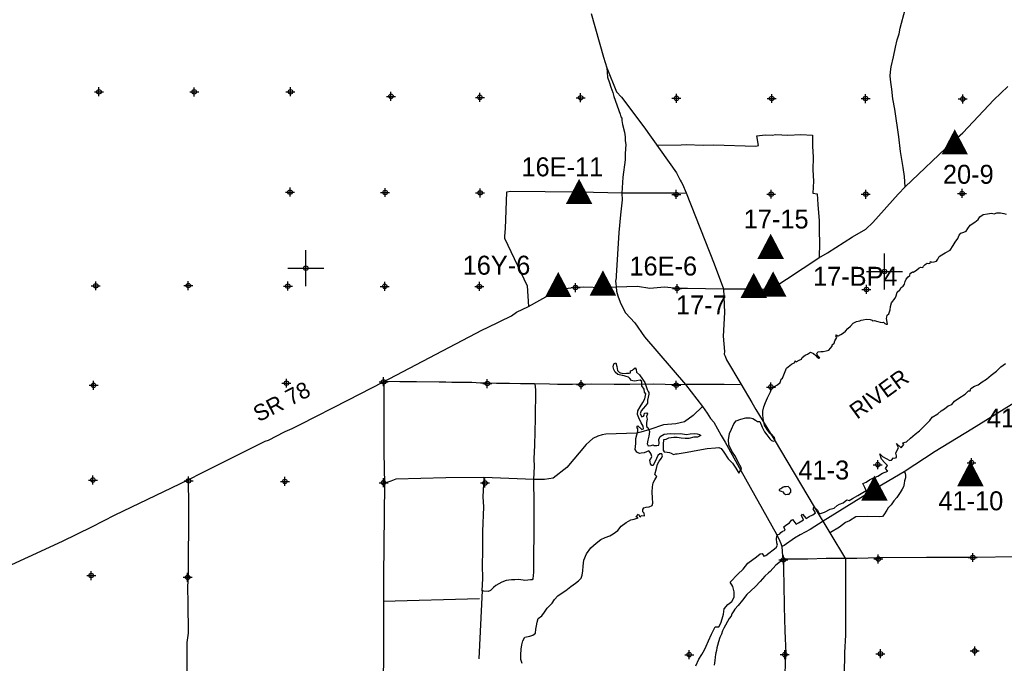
# Model space of a CAD drawing. Extents: x 97655 to 435575, y 693472 to 915232.
# Tile 8 of 12: x 172309 to 227131, y 833602 to 869436. Entities that reach past the tile are written whole.
import ezdxf
from ezdxf.enums import TextEntityAlignment as Align

# ---------------------------------------------------------------- set-up
doc = ezdxf.new("R2010")
doc.units = 0
doc.header["$LTSCALE"] = 2000
doc.header["$PDMODE"] = 34
doc.header["$PDSIZE"] = 250
doc.layers.get('0').update_dxf_attribs({"linetype": 'CONTINUOUS'})
for name, color, linetype in [('FLOWLOC', 13, 'CONTINUOUS'), ('MAJROADS', 9, 'CONTINUOUS'), ('SEC', 2, 'CONTINUOUS'), ('TEXT', 7, 'CONTINUOUS'), ('TSHIPS', 7, 'CONTINUOUS'), ('WATER', 4, 'CONTINUOUS')]:
    doc.layers.add(name, color=color, linetype=linetype)

# ---------------------------------------------------------------- blocks, each defined once
blk = doc.blocks.new('TICK')
at = {"color": 0}
for points in [[(500, 0), (500, 1000)], [(0, 500), (1000, 500)]]:
    blk.add_lwpolyline(points, dxfattribs=at)
blk.add_point((500, 500), dxfattribs=at)
blk = doc.blocks.new('FLOW')
at = {"layer": 'FLOWLOC', "color": 0}
blk.add_lwpolyline([(-58, 878, 0, 1470, 0), (-58, -520, 1470, 1470, 0)], format="xyseb", dxfattribs=at)
blk.add_attdef('LOCATION_#', text='', height=1056, dxfattribs=at).set_placement((-56, 1090), align=Align.CENTER)

msp = doc.modelspace()

# ---------------------------------------------------------------- linework, layer by layer
at = {"layer": 'MAJROADS', "color": 0}
for points in [[(204121, 869773), (204816, 867355), (204995, 866759), (205042, 866231), (205148, 865912), (205230, 865676), (205337, 865374), (205386, 865164), (205747, 864181), (205780, 864022), (205829, 863954), (205837, 863828), (205877, 863602), (205983, 863165), (206023, 862922), (206029, 862687), (206053, 862495), (206024, 861984), (206022, 861632), (205897, 860669), (205832, 859773), (205846, 859404), (205756, 858575), (205673, 857579), (205513, 855167), (205520, 855066), (205485, 854882), (205501, 854740), (205525, 854564), (205540, 854329), (205605, 854060), (205745, 853707), (205844, 853497), (206034, 853110), (206557, 852553), (207105, 851787), (209381, 849130), (210335, 847892), (210584, 847538), (210774, 847226), (210949, 847032), (211371, 846284), (211594, 845922), (212454, 844340), (214455, 840789), (214637, 840394), (214686, 840276), (214735, 840100), (214790, 839563), (214839, 839395), (214842, 838742), (214854, 838038), (214877, 836739), (214918, 835415), (214959, 834141), (214930, 833722), (214907, 832876)], [(221617, 860129), (221572, 860714), (221508, 861209), (221356, 862090), (221261, 862912), (221029, 864447), (220933, 865034), (220870, 865562), (220806, 865957), (220775, 866284), (220794, 866535), (220838, 866820), (220959, 867372), (221072, 867899), (221159, 868309), (221270, 868651), (221339, 868961), (221607, 869998)], [(204995, 866759), (205546, 865418), (205812, 865114), (207057, 863471), (208881, 860918), (209087, 860506), (209145, 860413), (209220, 860279), (209417, 859791), (210979, 855841), (211502, 854456), (211554, 853130), (211477, 851824), (211546, 850969), (211528, 850810), (211586, 850700), (211660, 850507), (212454, 849169), (213075, 848117), (213298, 847738), (214324, 846054), (216550, 842317), (218293, 839424), (218294, 836841), (218298, 835165), (218240, 834210), (218214, 832954)], [(170885, 838653), (174685, 840410), (176317, 841194), (177629, 841863), (181691, 843818), (182482, 844232), (185981, 845973), (186157, 846031), (187057, 846493), (187091, 846510), (187478, 846675), (187924, 846897), (190615, 848277), (192525, 849251), (198077, 852176), (198355, 852300), (199700, 852952), (199970, 853151), (200643, 853473), (201897, 854167), (202359, 854398), (202477, 854423), (202770, 854462), (202846, 854487), (203282, 854542), (203710, 854564), (204765, 854523), (205525, 854564), (206702, 854609), (207396, 854486), (208210, 854564), (208930, 854492), (209500, 854496), (211502, 854456), (213396, 854458), (214133, 854419), (216802, 856176), (217282, 856457), (218688, 857343), (219420, 857765), (219809, 858148), (221228, 859721), (221617, 860129), (224233, 862615), (224815, 863130), (226555, 864977), (227332, 865725)], [(207809, 862449), (207817, 862449), (209133, 862473), (209418, 862488), (210373, 862456), (210934, 862468), (213297, 862400), (213448, 862425), (213351, 862978), (213821, 863025), (214215, 863014), (214408, 863038), (215069, 863016), (215799, 863036), (216452, 863006), (216456, 862402), (216493, 861774), (216471, 861070), (216508, 860441), (216478, 859779), (216713, 859744), (216742, 859149), (216819, 858235), (216815, 857674), (216835, 856986), (216821, 856207)], [(208914, 859778), (205832, 859773), (203476, 859827), (199656, 859865), (199421, 859833), (199339, 857806), (199310, 857379), (199301, 857270), (200563, 854621), (200643, 853473)], [(208914, 859778), (209389, 859790)], [(237622, 854183), (235585, 852966), (233565, 851733), (231116, 850226), (225316, 846641), (223287, 845391), (221561, 844264), (220072, 843395), (217041, 841524), (216326, 841043), (215770, 840754), (215451, 840564), (214869, 840166), (214735, 840100)], [(192588, 849276), (192575, 845347), (192612, 843587), (192574, 838459), (192562, 833540), (192290, 827518), (192262, 824854), (192250, 823354), (192133, 822265), (192009, 818026), (191705, 816613), (191645, 816345), (191562, 815357), (191449, 812668), (191449, 812668)], [(192595, 849314), (192595, 849314), (193475, 849299), (194405, 849283), (195661, 849274), (196030, 849271), (196365, 849252), (197480, 849252), (197957, 849215), (198351, 849221), (198853, 849192), (199583, 849203), (200194, 849182), (200965, 849176), (201811, 849162), (202255, 849150), (203085, 849152), (204149, 849170), (205414, 849152), (206277, 849146), (207601, 849153), (208892, 849126), (209370, 849148), (210710, 849138), (211540, 849140), (212419, 849117)], [(200990, 849168), (200990, 849168), (201021, 848832), (201001, 847240), (200965, 845741), (200934, 844987), (200956, 844568), (200926, 843830), (200932, 842473), (200931, 841115), (200917, 839306), (200913, 838669), (200885, 838300), (200851, 838259), (200759, 838251), (200599, 838227), (200432, 838211), (200340, 838229), (200080, 838264), (199871, 838257), (199686, 838259), (199401, 838219), (199149, 838120), (198989, 838029), (198812, 837930), (198686, 837822), (198525, 837664), (198391, 837606), (198156, 837616), (198065, 837659)], [(210335, 847892), (209801, 847404), (209329, 847047), (208834, 846942), (208147, 846880), (207391, 846626), (206895, 846462), (206677, 846422), (206099, 846401), (204950, 846351), (204749, 846327), (204497, 846246), (204228, 846114), (203857, 845781), (202775, 844499), (202016, 843918), (201529, 843830), (200943, 843834), (198145, 843947), (196033, 843930), (193243, 843858), (192965, 843743), (192755, 843669), (192571, 843646)], [(221561, 844264), (221617, 844181), (221633, 844063), (221624, 843921), (221572, 843762), (221554, 843611), (221520, 843427), (221443, 843294), (221341, 843118), (221257, 843002), (221147, 842843), (220986, 842643), (220825, 842427), (220665, 842260), (220597, 842135), (220427, 841868), (220351, 841777), (220192, 841753), (219505, 841783), (218859, 841754), (218506, 841530), (218296, 841440), (217958, 841174), (217445, 840876)], [(181691, 843818), (181717, 842388), (181716, 841115), (181689, 839724), (181689, 838601), (181650, 837822), (181677, 836967), (181698, 835274), (181611, 834755), (181620, 833767), (181608, 833188)], [(198145, 843947), (198103, 842871), (198132, 842318), (198072, 840935), (198081, 839838), (198058, 839075), (198069, 838321), (198048, 837642)], [(214839, 839395), (214407, 839072), (214086, 838714), (214001, 838648), (213799, 838456), (213529, 838165), (213275, 837882), (213014, 837641), (212794, 837441), (212549, 837116), (212320, 836825), (212134, 836608), (212067, 836517), (211957, 836350), (211922, 836233), (211812, 836091), (211710, 835924), (211600, 835732), (211515, 835557), (211438, 835407), (211378, 835231), (211293, 835031), (211216, 834797), (211156, 834588), (211130, 834462), (211104, 834312), (211078, 834186), (211052, 834086), (211025, 833943), (211007, 833759), (210980, 833508)], [(245084, 834470), (244800, 834598), (244524, 834667), (241248, 835881), (237513, 837291), (231228, 839408), (230651, 839571), (230341, 839565), (225405, 839493), (222791, 839495), (220177, 839481), (218911, 839441), (218911, 839441), (217219, 839445), (216196, 839402), (215258, 839401), (214839, 839395)], [(197919, 837186), (192554, 837052)], [(198065, 837659), (197877, 833850)]]:
    msp.add_lwpolyline(points, dxfattribs=at)
at = {"layer": 'SEC', "color": 0}
for p in [(176723, 865423), (182025, 865419), (187386, 865423), (192980, 865166), (197930, 865113), (203542, 865091), (208878, 865061), (214180, 865049), (219406, 865045), (224817, 865024), (187363, 859836), (192657, 859815), (197943, 859794), (203454, 859831), (208865, 859709), (214150, 859722), (219419, 859718), (224780, 859764), (176546, 854618), (181697, 854632), (187242, 854601), (192637, 854588), (197905, 854584), (203258, 854521), (208911, 854465), (214138, 854403), (219457, 854415), (176423, 849082), (187162, 849199), (192574, 849278), (198345, 849179), (203563, 849117), (208865, 849088), (214133, 848983), (220085, 844658), (225305, 844772), (176386, 843805), (181713, 843759), (187074, 843730), (192568, 843657), (198214, 843643), (214828, 839358), (220115, 839413), (225377, 839493), (176290, 838487), (181658, 838390), (225483, 834290), (209588, 834083), (214908, 834087), (220237, 834134)]:
    msp.add_point(p, dxfattribs=at)
at = {"layer": 'WATER', "color": 0}
for points in [[(200286, 833591), (200220, 833810), (200205, 834069), (200224, 834396), (200276, 834639), (200320, 834856), (200438, 835056), (200715, 835105), (200874, 835171), (201034, 835287), (201044, 835505), (201079, 835689), (201114, 835889), (201182, 836090), (201384, 836239), (201537, 836456), (201680, 836665), (201950, 836948), (202086, 837148), (202280, 837356), (202507, 837530), (202717, 837654), (202995, 837887), (203248, 838070), (203416, 838203), (203576, 838335), (203628, 838503), (203663, 838745), (203681, 839005), (203717, 839348), (203862, 839699), (204115, 840024), (204410, 840290), (204663, 840489), (204907, 840605), (205175, 840704), (205344, 840803), (205605, 840994), (205799, 841236), (206077, 841435), (206329, 841584), (206522, 841633), (206749, 841707), (206632, 841766), (206758, 841908), (206816, 841790), (206883, 841764), (206917, 841831), (207101, 841821), (207085, 841956), (207010, 842031), (207003, 842157), (207062, 842257), (207196, 842290), (207356, 842322), (207524, 842388), (207558, 842522), (207543, 842807), (207520, 843125), (207548, 843435), (207574, 843644), (207676, 843811), (207778, 844003), (207669, 844113), (207772, 844456), (207824, 844681), (207917, 844857), (208044, 845032), (208104, 845157), (208062, 845258), (207945, 845259), (207836, 845167), (207768, 845008), (207708, 844866), (207632, 844741), (207581, 844624), (207497, 844617), (207439, 844717), (207414, 844818), (207398, 844919), (207458, 844994), (207509, 845119), (207476, 845245), (207418, 845346), (207335, 845430), (207217, 845381), (207074, 845323), (206915, 845299), (206815, 845283), (206673, 845359), (206573, 845502), (206617, 845845), (206619, 846122), (206662, 846323), (206731, 846523), (206723, 846666), (206674, 846750), (206733, 846825), (206941, 846622), (207050, 846655), (207026, 846798), (206910, 846983), (206778, 847277), (206712, 847461), (206722, 847662), (206857, 847879), (207001, 848121), (207111, 848330), (207164, 848614), (207097, 848699), (207082, 848866), (206957, 849043), (206942, 849252), (206934, 849320), (206859, 849370), (206649, 849330), (206515, 849306), (206381, 849340), (206290, 849450), (206207, 849534), (206073, 849577), (205973, 849611), (205847, 849628), (205604, 849680), (205471, 849815), (205397, 849958), (205348, 850118), (205382, 850277), (205508, 850326), (205549, 850125), (205598, 849907), (205697, 849789), (205890, 849737), (206099, 849752), (206242, 849751), (206317, 849768), (206318, 849885), (206435, 849926), (206486, 849984), (206579, 850059), (206637, 849967), (206644, 849807), (206819, 849655), (206985, 849420), (207118, 849235), (207191, 849016), (207241, 848848), (207298, 848731), (207332, 848672), (207348, 848588), (207305, 848421), (207262, 848254), (207261, 848078), (207159, 847944), (207024, 847786), (206906, 847661), (206854, 847486), (206945, 847317), (207046, 847359), (207072, 847417), (207106, 847534), (207223, 847550), (207265, 847483), (207205, 847349), (207238, 847198), (207211, 847014), (207202, 846880), (207210, 846788), (207285, 846729), (207367, 846502), (207332, 846243), (207280, 846017), (207245, 845824), (207295, 845707), (207471, 845731), (207572, 845758), (207638, 845730), (207789, 845729), (207898, 845753), (207907, 845862), (207900, 846071), (207977, 846238), (208195, 846354), (208522, 846394), (208782, 846384), (209109, 846390), (209444, 846346), (209645, 846378), (209879, 846401), (210030, 846375), (210155, 846341), (210239, 846290), (210046, 846199), (209845, 846192), (209568, 846127), (209367, 846112), (209132, 846130), (208923, 846182), (208722, 846175), (208579, 846151), (208437, 846135), (208294, 846069), (208160, 846036), (208133, 845810), (208140, 845609), (208131, 845475), (208189, 845374), (208356, 845356), (208490, 845347), (208590, 845304), (208716, 845237), (208841, 845261), (208917, 845260), (209470, 845365), (210074, 845462), (210586, 845567), (211055, 845598), (211240, 845613), (211365, 845571), (211514, 845352), (211763, 844990), (212004, 844737), (212178, 844476), (212344, 844182), (212495, 844432), (212479, 844508), (212313, 844802), (212156, 845113), (211965, 845416), (211792, 845760), (211769, 846053), (211829, 846396), (211940, 846647), (212076, 846931), (212194, 847106), (212463, 847204), (212731, 847261), (212983, 847268), (213133, 847225), (213283, 847132), (213392, 847073), (213517, 847063), (213657, 846753), (213773, 846492), (213914, 846332), (214072, 846105), (214163, 846012), (214280, 845978), (214373, 846011), (214340, 846179), (214224, 846288), (214082, 846423), (213933, 846625), (213784, 846861), (213719, 847129), (213695, 847422), (213688, 847649), (213749, 847883), (213834, 848117), (213945, 848384), (214106, 848718), (214148, 848826), (214342, 849009), (214494, 849100), (214654, 849233), (214680, 849350), (214714, 849425), (214781, 849475), (214857, 849667), (214934, 849851), (215002, 850043), (215288, 850251), (215465, 850358), (215482, 850434), (215549, 850383), (215709, 850482), (215835, 850540), (215877, 850632), (216037, 850765), (216171, 850823), (216340, 850922), (216515, 850846), (216640, 850736), (216715, 850643), (216798, 850584), (216857, 850617), (216774, 850710), (216707, 850786), (216699, 850836), (216708, 850895), (216759, 850953), (216918, 850969), (217052, 850968), (217211, 850992), (217362, 851041), (217463, 851149), (217548, 851266), (217540, 851341), (217658, 851424), (217692, 851550), (217743, 851641), (217802, 851733), (217753, 851834), (217795, 851884), (217870, 851816), (218029, 851907), (218172, 852007), (218282, 852090), (218417, 852240), (218560, 852381), (218720, 852539), (218905, 852630), (219081, 852663), (219169, 852705), (219274, 852728), (219442, 852761), (219660, 852742), (219768, 852700), (219801, 852675), (219877, 852682), (220086, 852631), (220228, 852588), (220353, 852579), (220404, 852587), (220479, 852528), (220562, 852485), (220629, 852485), (220605, 852577), (220589, 852711), (220573, 852795), (220590, 852879), (220616, 852979), (220700, 853062), (220777, 853279), (220803, 853472), (220855, 853672), (221049, 853939), (221117, 854064), (221169, 854265), (221312, 854390), (221388, 854532), (221497, 854598), (221574, 854715), (221616, 854857), (221667, 854982), (221786, 855123), (221870, 855190), (221896, 855307), (222014, 855407), (222064, 855373), (222249, 855489), (222400, 855613), (222476, 855663), (222601, 855646), (222627, 855712), (222728, 855812), (222837, 855879), (222929, 855861), (222997, 855886), (223031, 855969), (223097, 855944), (223223, 855951), (223357, 855992), (223425, 856101), (223510, 856243), (223653, 856351), (223846, 856458), (224115, 856607), (224293, 856857), (224403, 857041), (224538, 857257), (224623, 857441), (224716, 857549), (224875, 857607), (225010, 857665), (225094, 857806), (225230, 857990), (225482, 858156), (225667, 858314), (225777, 858455), (225945, 858596), (226197, 858628), (226423, 858669), (226565, 858626), (226716, 858683), (226917, 858682), (227101, 858647), (227227, 858613)], [(209964, 833466), (210117, 833833), (210294, 834084), (210446, 834351), (210540, 834559), (210667, 834860), (210820, 835228), (211031, 835629), (211241, 835627), (211342, 835836), (211419, 836070), (211487, 836346), (211539, 836639), (211733, 836872), (211960, 837047), (212087, 837281), (212089, 837582), (212007, 837876), (211866, 838119), (212287, 838561), (212598, 838852), (212860, 839169), (213339, 839534), (213532, 839701), (213650, 839709), (213733, 839574), (213850, 839599), (214422, 840056), (214506, 840181), (214474, 840307), (214441, 840533), (214459, 840684), (214510, 840751), (214636, 840808), (214686, 840884), (214770, 840933), (214938, 841024), (214864, 841209), (214965, 841301), (215175, 841417), (215284, 841567), (215343, 841608), (215551, 841348), (215677, 841431), (215946, 841588), (215839, 841823), (215898, 841915), (216097, 841671), (216265, 841779), (216467, 841862), (216618, 841978), (216485, 842205), (216553, 842297), (216736, 842137), (216827, 841935), (216903, 841935), (217121, 842017), (217432, 842191), (217650, 842249), (217818, 842390), (217961, 842456), (218162, 842531), (218355, 842705), (218489, 842671), (218682, 842779), (218968, 842953), (219447, 843227), (219372, 843395), (219248, 843613), (219433, 843687), (219634, 843812), (219844, 843920), (220088, 844019), (220357, 844193), (220642, 844300), (220517, 844443), (220619, 844610), (220485, 844762), (220302, 844972), (220203, 845257), (220353, 845123), (220554, 845004), (220762, 844886), (220855, 844919), (220964, 845035), (221023, 845018), (221132, 845060), (221132, 845160), (221091, 845311), (221142, 845436), (221235, 845595), (221177, 845729), (221136, 845847), (221386, 845602), (221546, 845777), (221488, 845878), (221689, 845936), (221917, 846144), (222169, 846368), (222413, 846551), (222665, 846801), (222977, 847118), (223112, 847301), (223431, 847484), (223608, 847667), (223801, 847766), (224003, 847933), (224213, 848007), (224365, 848190), (224592, 848365), (224961, 848580), (225130, 848772), (225239, 848771), (225273, 848897), (225475, 849030), (225676, 849112), (225903, 849270), (226147, 849419), (226407, 849636), (226702, 849869), (226946, 850110), (227198, 850301)]]:
    msp.add_lwpolyline(points, dxfattribs=at)
msp.add_lwpolyline([(215091, 843439), (214982, 843431), (214882, 843432), (214815, 843416), (214739, 843358), (214680, 843308), (214588, 843275), (214604, 843216), (214704, 843190), (214796, 843156), (214863, 843072), (214946, 843004), (215063, 843012), (215147, 843028), (215206, 843095), (215240, 843136), (215241, 843245), (215208, 843329), (215158, 843388)], close=True, dxfattribs=at)

# ---------------------------------------------------------------- block references
at = {"layer": 'FLOWLOC', "color": 0}
ref = msp.add_blockref('FLOW', (224430, 862454), dxfattribs=dict(at, xscale=1.005, yscale=1.005, zscale=1.005))
ref.add_attrib('LOCATION_#', '20-9', dxfattribs={"color": 0, "height": 1056}).set_placement((225127, 860301), align=Align.CENTER)
ref = msp.add_blockref('FLOW', (203514, 859693), dxfattribs=dict(at, xscale=1.005, yscale=1.005, zscale=1.005))
ref.add_attrib('LOCATION_#', '16E-11', dxfattribs={"color": 0, "height": 1056}).set_placement((202523, 860716), align=Align.CENTER)
ref = msp.add_blockref('FLOW', (214181, 856640), dxfattribs=dict(at, xscale=1.005, yscale=1.005, zscale=1.005))
ref.add_attrib('LOCATION_#', '17-15', dxfattribs={"color": 0, "height": 1056}).set_placement((214428, 857812), align=Align.CENTER)
ref = msp.add_blockref('FLOW', (202353, 854511), dxfattribs=dict(at, xscale=1.005, yscale=1.005, zscale=1.005))
ref.add_attrib('LOCATION_#', '16Y-6', dxfattribs={"color": 0, "height": 1056}).set_placement((198856, 855240), align=Align.CENTER)
ref = msp.add_blockref('FLOW', (204841, 854598), dxfattribs=dict(at, xscale=1.005, yscale=1.005, zscale=1.005))
ref.add_attrib('LOCATION_#', '16E-6', dxfattribs={"color": 0, "height": 1056}).set_placement((208142, 855193), align=Align.CENTER)
ref = msp.add_blockref('FLOW', (213238, 854461), dxfattribs=dict(at, xscale=1.005, yscale=1.005, zscale=1.005))
ref.add_attrib('LOCATION_#', '17-7', dxfattribs={"color": 0, "height": 1056}).set_placement((210261, 853026), align=Align.CENTER)
ref = msp.add_blockref('FLOW', (214318, 854545), dxfattribs=dict(at, xscale=1.005, yscale=1.005, zscale=1.005))
ref.add_attrib('LOCATION_#', '17-BP4', dxfattribs={"color": 0, "height": 1056}).set_placement((218833, 854621), align=Align.CENTER)
ref = msp.add_blockref('FLOW', (228923, 845663), dxfattribs=dict(at, xscale=1.005, yscale=1.005, zscale=1.005))
ref.add_attrib('LOCATION_#', '41-14', dxfattribs={"color": 0, "height": 1056}).set_placement((227967, 846732), align=Align.CENTER)
ref = msp.add_blockref('FLOW', (225303, 843985), dxfattribs=dict(at, xscale=1.005, yscale=1.005, zscale=1.005))
ref.add_attrib('LOCATION_#', '41-10', dxfattribs={"color": 0, "height": 1056}).set_placement((225267, 842121), align=Align.CENTER)
ref = msp.add_blockref('FLOW', (219958, 843181), dxfattribs=dict(at, xscale=1.005, yscale=1.005, zscale=1.005))
ref.add_attrib('LOCATION_#', '41-3', dxfattribs={"color": 0, "height": 1056}).set_placement((217082, 843834), align=Align.CENTER)
at = {"layer": 'TSHIPS', "color": 0, "xscale": 2, "yscale": 2, "zscale": 2}
for p in [(187242, 854601), (219457, 854415)]:
    msp.add_blockref('TICK', p, dxfattribs=at)

# ---------------------------------------------------------------- texts
at = {"layer": 'MAJROADS', "color": 0}
msp.add_text('SR 78', height=900, rotation=27, dxfattribs=at).set_placement((185609, 847016))
at = {"layer": 'TEXT', "color": 0}
msp.add_text('SR 78', height=900, rotation=27, dxfattribs=at).set_placement((185609, 847016))
at = {"layer": 'WATER', "color": 0}
msp.add_text('RIVER', height=900, rotation=36, dxfattribs=at).set_placement((218935, 847156))

doc.saveas('drawing.dxf')
